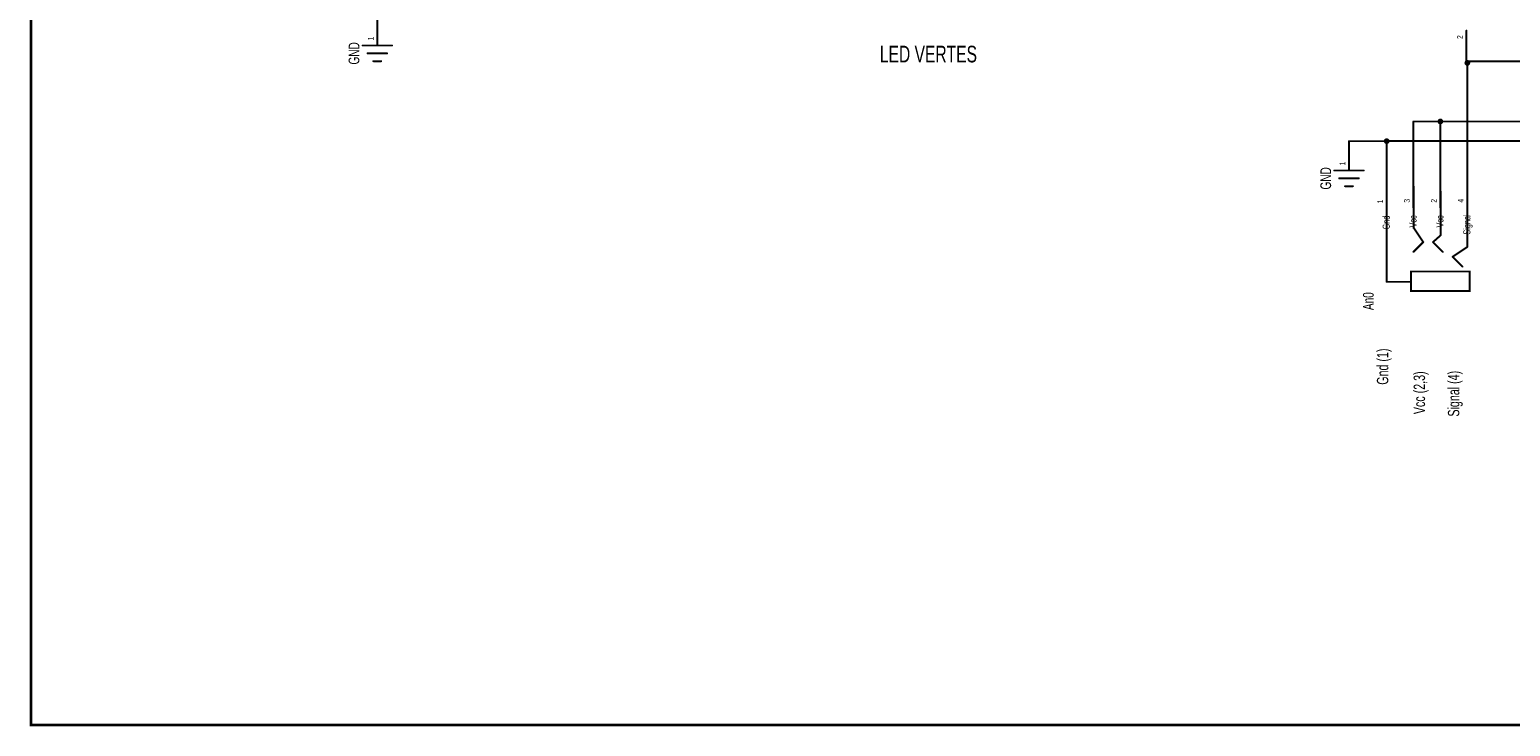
# Model space of a CAD drawing. Extents: x 0 to 22.6, y 0 to 15.8.
# Tile 1 of 26: x 0 to 7.5, y 0 to 3.6. Entities that reach past the tile are written whole.
import ezdxf
from ezdxf.enums import TextEntityAlignment as Align

# ---------------------------------------------------------------- set-up
doc = ezdxf.new("R2010")
doc.units = 0
for name, color, linetype in [('Element', 253, 'CONTINUOUS'), ('Net', 50, 'CONTINUOUS'), ('Pin', 50, 'CONTINUOUS'), ('Shapes', 252, 'CONTINUOUS'), ('Titles', 253, 'CONTINUOUS')]:
    doc.layers.add(name, color=color, linetype=linetype)

msp = doc.modelspace()

# ---------------------------------------------------------------- linework, layer by layer
at = {"layer": 'Element', "linetype": 'CONTINUOUS', "const_width": 0.0098}
for points in [[(1.6794, 3.4968), (1.8294, 3.4968)], [(1.7044, 3.4568), (1.8044, 3.4568)], [(1.7344, 3.4168), (1.7744, 3.4168)], [(6.6387, 2.8589), (6.7887, 2.8589)], [(6.6637, 2.8189), (6.7637, 2.8189)], [(6.6937, 2.7789), (6.7337, 2.7789)], [(7.0437, 2.5657), (7.0437, 2.7782)], [(7.1812, 2.7532), (7.1812, 2.5282)], [(7.3177, 2.7813), (7.3177, 2.4688)], [(6.9062, 2.6657), (6.9062, 2.2907)], [(7.0927, 2.4938), (7.0427, 2.5688)], [(7.0927, 2.4938), (7.0427, 2.4438)], [(7.1812, 2.5282), (7.1427, 2.4938)], [(7.1427, 2.4938), (7.1927, 2.4438)], [(7.3177, 2.4688), (7.2427, 2.4188)], [(7.2427, 2.4188), (7.2927, 2.3688)], [(7.0302, 2.3438), (7.3302, 2.3438), (7.3302, 2.2438), (7.0302, 2.2438), (7.0302, 2.3438)], [(7.0312, 2.2907), (6.9062, 2.2907)]]:
    msp.add_lwpolyline(points, dxfattribs=at)
at = {"layer": 'Element', "linetype": 'CONTINUOUS', "const_width": 0.0049}
for points in [[(1.677, 3.4968, 1), (1.6819, 3.4968, 1), (1.677, 3.4968, 1)], [(1.827, 3.4968, 1), (1.8319, 3.4968, 1), (1.827, 3.4968, 1)], [(1.702, 3.4568, 1), (1.7069, 3.4568, 1), (1.702, 3.4568, 1)], [(1.732, 3.4168, 1), (1.7369, 3.4168, 1), (1.732, 3.4168, 1)], [(1.772, 3.4168, 1), (1.7769, 3.4168, 1), (1.772, 3.4168, 1)], [(1.802, 3.4568, 1), (1.8069, 3.4568, 1), (1.802, 3.4568, 1)], [(6.6362, 2.8589, 1), (6.6411, 2.8589, 1), (6.6362, 2.8589, 1)], [(6.6612, 2.8189, 1), (6.6661, 2.8189, 1), (6.6612, 2.8189, 1)], [(6.7612, 2.8189, 1), (6.7661, 2.8189, 1), (6.7612, 2.8189, 1)], [(6.7862, 2.8589, 1), (6.7911, 2.8589, 1), (6.7862, 2.8589, 1)], [(6.6912, 2.7789, 1), (6.6961, 2.7789, 1), (6.6912, 2.7789, 1)], [(6.7312, 2.7789, 1), (6.7361, 2.7789, 1), (6.7312, 2.7789, 1)], [(7.0412, 2.7782, 1), (7.0462, 2.7782, 1), (7.0412, 2.7782, 1)], [(7.1787, 2.7532, 1), (7.1837, 2.7532, 1), (7.1787, 2.7532, 1)], [(7.3153, 2.7813, 1), (7.3202, 2.7813, 1), (7.3153, 2.7813, 1)], [(6.9037, 2.6657, 1), (6.9087, 2.6657, 1), (6.9037, 2.6657, 1)], [(7.0403, 2.5688, 1), (7.0452, 2.5688, 1), (7.0403, 2.5688, 1)], [(7.0412, 2.5657, 1), (7.0462, 2.5657, 1), (7.0412, 2.5657, 1)], [(7.0902, 2.4938, 1), (7.0952, 2.4938, 1), (7.0902, 2.4938, 1)], [(7.0903, 2.4938, 1), (7.0952, 2.4938, 1), (7.0903, 2.4938, 1)], [(7.1403, 2.4938, 1), (7.1452, 2.4938, 1), (7.1403, 2.4938, 1)], [(7.1403, 2.4938, 1), (7.1452, 2.4938, 1), (7.1403, 2.4938, 1)], [(7.1787, 2.5282, 1), (7.1837, 2.5282, 1), (7.1787, 2.5282, 1)], [(7.1787, 2.5282, 1), (7.1837, 2.5282, 1), (7.1787, 2.5282, 1)], [(7.0403, 2.4438, 1), (7.0452, 2.4438, 1), (7.0403, 2.4438, 1)], [(7.1903, 2.4438, 1), (7.1952, 2.4438, 1), (7.1903, 2.4438, 1)], [(7.2403, 2.4188, 1), (7.2452, 2.4188, 1), (7.2403, 2.4188, 1)], [(7.2403, 2.4188, 1), (7.2452, 2.4188, 1), (7.2403, 2.4188, 1)], [(7.3153, 2.4688, 1), (7.3202, 2.4688, 1), (7.3153, 2.4688, 1)], [(7.3153, 2.4688, 1), (7.3202, 2.4688, 1), (7.3153, 2.4688, 1)], [(7.2903, 2.3688, 1), (7.2952, 2.3688, 1), (7.2903, 2.3688, 1)], [(6.9037, 2.2907, 1), (6.9087, 2.2907, 1), (6.9037, 2.2907, 1)], [(6.9037, 2.2907, 1), (6.9087, 2.2907, 1), (6.9037, 2.2907, 1)], [(7.0287, 2.2907, 1), (7.0337, 2.2907, 1), (7.0287, 2.2907, 1)]]:
    msp.add_lwpolyline(points, format="xyb", dxfattribs=at)
at = {"layer": 'Net', "linetype": 'CONTINUOUS', "const_width": 0.0098}
for points in [[(7.3079, 3.4081), (7.3084, 3.4051), (7.3098, 3.4024), (7.3119, 3.4002), (7.3147, 3.3988), (7.3177, 3.3983), (7.3208, 3.3988), (7.3235, 3.4002), (7.3257, 3.4024), (7.3271, 3.4051), (7.3276, 3.4081), (7.3271, 3.4112), (7.3257, 3.4139), (7.3235, 3.4161), (7.3208, 3.4175), (7.3177, 3.418), (7.3147, 3.4175), (7.3119, 3.4161), (7.3098, 3.4139), (7.3084, 3.4112), (7.3079, 3.4081)], [(7.3131, 3.4231), (7.3131, 3.4081)], [(7.3131, 3.4081), (7.3177, 3.4081)], [(7.6901, 3.4159), (7.3177, 3.4159)], [(7.3177, 3.4159), (7.3177, 2.8187)], [(7.0427, 2.8188), (7.0427, 3.1093)], [(7.0427, 3.1093), (10.0009, 3.1093)], [(7.1704, 3.1093), (7.1709, 3.1063), (7.1722, 3.1035), (7.1744, 3.1013), (7.1772, 3.0999), (7.1802, 3.0995), (7.1833, 3.0999), (7.186, 3.1013), (7.1882, 3.1035), (7.1896, 3.1063), (7.1901, 3.1093), (7.1896, 3.1123), (7.1882, 3.1151), (7.186, 3.1173), (7.1833, 3.1187), (7.1802, 3.1191), (7.1772, 3.1187), (7.1744, 3.1173), (7.1722, 3.1151), (7.1709, 3.1123), (7.1704, 3.1093)], [(7.1802, 2.8188), (7.1802, 3.1093)], [(6.8964, 3.0089), (6.8968, 3.0058), (6.8982, 3.0031), (6.9004, 3.0009), (6.9032, 2.9995), (6.9062, 2.999), (6.9092, 2.9995), (6.912, 3.0009), (6.9142, 3.0031), (6.9156, 3.0058), (6.916, 3.0089), (6.9156, 3.0119), (6.9142, 3.0147), (6.912, 3.0168), (6.9092, 3.0182), (6.9062, 3.0187), (6.9032, 3.0182), (6.9004, 3.0168), (6.8982, 3.0147), (6.8968, 3.0119), (6.8964, 3.0089)], [(6.7137, 3.0089), (6.9062, 3.0089)], [(6.9062, 2.8156), (6.9062, 3.0092)], [(6.9062, 3.0092), (9.7269, 3.0092)]]:
    msp.add_lwpolyline(points, dxfattribs=at)
at = {"layer": 'Net', "linetype": 'CONTINUOUS', "const_width": 0.0049}
for points in [[(7.3054, 3.4081, 1), (7.3103, 3.4081, 1), (7.3054, 3.4081, 1)], [(7.3107, 3.4231, 1), (7.3156, 3.4231, 1), (7.3107, 3.4231, 1)], [(7.3107, 3.4081, 1), (7.3156, 3.4081, 1), (7.3107, 3.4081, 1)], [(7.3107, 3.4081, 1), (7.3156, 3.4081, 1), (7.3107, 3.4081, 1)], [(7.3153, 3.4159, 1), (7.3202, 3.4159, 1), (7.3153, 3.4159, 1)], [(7.3153, 3.4159, 1), (7.3202, 3.4159, 1), (7.3153, 3.4159, 1)], [(7.3153, 3.4081, 1), (7.3202, 3.4081, 1), (7.3153, 3.4081, 1)], [(7.0403, 3.1093, 1), (7.0452, 3.1093, 1), (7.0403, 3.1093, 1)], [(7.0403, 3.1093, 1), (7.0452, 3.1093, 1), (7.0403, 3.1093, 1)], [(7.1679, 3.1093, 1), (7.1728, 3.1093, 1), (7.1679, 3.1093, 1)], [(7.1778, 3.1093, 1), (7.1827, 3.1093, 1), (7.1778, 3.1093, 1)], [(6.7112, 3.0089, 1), (6.7161, 3.0089, 1), (6.7112, 3.0089, 1)], [(6.8939, 3.0089, 1), (6.8988, 3.0089, 1), (6.8939, 3.0089, 1)], [(6.9037, 3.0092, 1), (6.9087, 3.0092, 1), (6.9037, 3.0092, 1)], [(6.9037, 3.0092, 1), (6.9087, 3.0092, 1), (6.9037, 3.0092, 1)], [(6.9037, 3.0089, 1), (6.9087, 3.0089, 1), (6.9037, 3.0089, 1)], [(6.9037, 2.8156, 1), (6.9087, 2.8156, 1), (6.9037, 2.8156, 1)], [(7.0403, 2.8188, 1), (7.0452, 2.8188, 1), (7.0403, 2.8188, 1)], [(7.1778, 2.8188, 1), (7.1827, 2.8188, 1), (7.1778, 2.8188, 1)], [(7.3153, 2.8187, 1), (7.3202, 2.8187, 1), (7.3153, 2.8187, 1)]]:
    msp.add_lwpolyline(points, format="xyb", dxfattribs=at)
at = {"layer": 'Pin', "linetype": 'CONTINUOUS', "const_width": 0.0098}
for points in [[(1.7544, 3.4968), (1.7544, 3.6468)], [(7.3131, 3.5731), (7.3131, 3.4231)], [(6.7137, 2.8589), (6.7137, 3.0089)], [(6.9062, 2.6656), (6.9062, 2.8156)], [(7.0427, 2.6688), (7.0427, 2.8188)], [(7.1802, 2.6688), (7.1802, 2.8188)], [(7.3177, 2.6687), (7.3177, 2.8187)]]:
    msp.add_lwpolyline(points, dxfattribs=at)
at = {"layer": 'Pin', "linetype": 'CONTINUOUS', "const_width": 0.0049}
for points in [[(7.3107, 3.5731, 1), (7.3156, 3.5731, 1), (7.3107, 3.5731, 1)], [(1.752, 3.4968, 1), (1.7569, 3.4968, 1), (1.752, 3.4968, 1)], [(7.3107, 3.4231, 1), (7.3156, 3.4231, 1), (7.3107, 3.4231, 1)], [(6.7112, 3.0089, 1), (6.7161, 3.0089, 1), (6.7112, 3.0089, 1)], [(6.7112, 2.8589, 1), (6.7161, 2.8589, 1), (6.7112, 2.8589, 1)], [(6.9037, 2.8156, 1), (6.9087, 2.8156, 1), (6.9037, 2.8156, 1)], [(7.0403, 2.8188, 1), (7.0452, 2.8188, 1), (7.0403, 2.8188, 1)], [(7.1778, 2.8188, 1), (7.1827, 2.8188, 1), (7.1778, 2.8188, 1)], [(7.3153, 2.8187, 1), (7.3202, 2.8187, 1), (7.3153, 2.8187, 1)], [(6.9037, 2.6656, 1), (6.9087, 2.6656, 1), (6.9037, 2.6656, 1)], [(7.0403, 2.6688, 1), (7.0452, 2.6688, 1), (7.0403, 2.6688, 1)], [(7.1778, 2.6688, 1), (7.1827, 2.6688, 1), (7.1778, 2.6688, 1)], [(7.3153, 2.6687, 1), (7.3202, 2.6687, 1), (7.3153, 2.6687, 1)]]:
    msp.add_lwpolyline(points, format="xyb", dxfattribs=at)
at = {"layer": 'Titles', "linetype": 'CONTINUOUS', "const_width": 0.0131}
msp.add_lwpolyline([(22.5851, 0.0288), (-0.0133, 0.0288), (-0.0133, 15.7768), (22.5851, 15.7768), (22.5851, 0.0288)], dxfattribs=at)

# ---------------------------------------------------------------- texts
at = {"layer": 'Element', "width": 0.7}
for s, p in [('GND', (1.6794, 3.4568)), ('GND', (6.6387, 2.8189)), ('An0', (6.8562, 2.1922))]:
    msp.add_text(s, height=0.0547, rotation=90, dxfattribs=at).set_placement(p, align=Align.BOTTOM_CENTER)
for s, p in [('Gnd (1)', (6.8562, 1.7657)), ('Vcc (2,3)', (7.0437, 1.6157)), ('Signal (4)', (7.2187, 1.6032))]:
    msp.add_text(s, height=0.0583, rotation=90, dxfattribs=at).set_placement(p, align=Align.TOP_LEFT)
at = {"layer": 'Pin', "width": 0.7}
for s, height, p in [('1', 0.0292, (1.7063, 3.5231)), ('2', 0.0292, (7.265, 3.5304)), ('1', 0.0292, (6.6656, 2.8851)), ('1', 0.0292, (6.8581, 2.6919)), ('3', 0.0292, (6.9946, 2.695)), ('2', 0.0292, (7.1321, 2.695)), ('4', 0.0292, (7.2696, 2.695)), ('Gnd', 0.0365, (6.8854, 2.5585)), ('Vcc', 0.0365, (7.022, 2.5682)), ('Vcc', 0.0365, (7.1594, 2.5682)), ('Signal', 0.0365, (7.297, 2.532))]:
    msp.add_text(s, height=height, rotation=90, dxfattribs=at).set_placement(p, align=Align.TOP_LEFT)
at = {"layer": 'Shapes', "width": 0.7}
msp.add_text('LED VERTES', height=0.0851, dxfattribs=at).set_placement((4.5674, 3.4533), align=Align.MIDDLE_CENTER)

doc.saveas('drawing.dxf')
